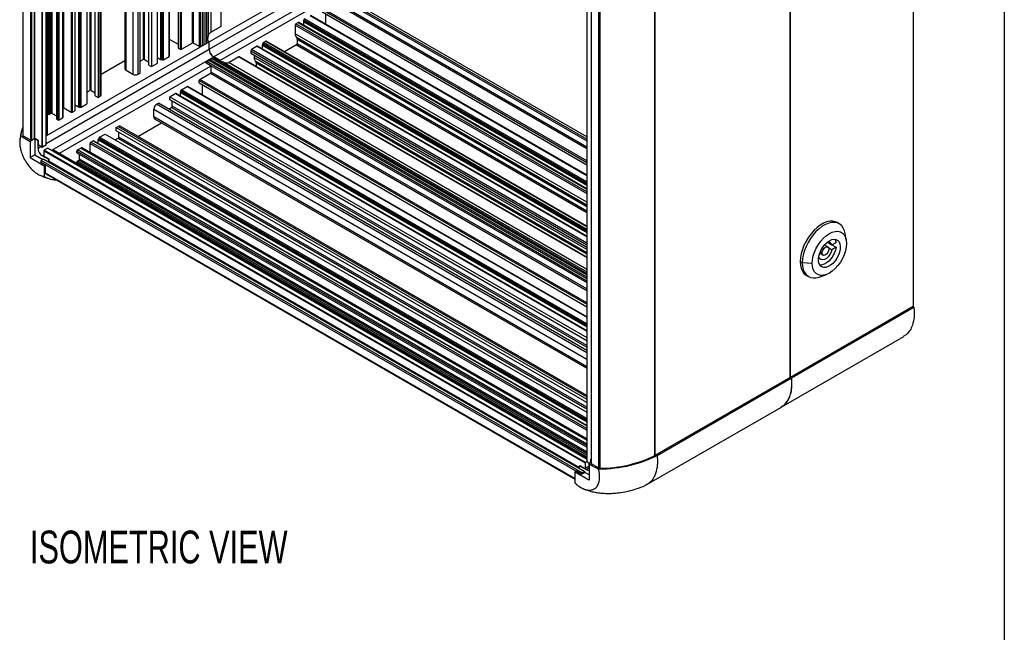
# Model space of a CAD drawing. Header units: millimetres. Extents: x 51 to 2184, y 51 to 1676.
# Tile 8 of 9: x 1676 to 2184, y 938 to 1255. Entities that reach past the tile are written whole.
import ezdxf

# ---------------------------------------------------------------- set-up
doc = ezdxf.new("R2010")
doc.units = ezdxf.units.MM
doc.header["$LTSCALE"] = 8
doc.layers.add('DIMENSIONS', color=140, linetype='Continuous', lineweight=25)
doc.layers.add('TEXT', color=140, linetype='Continuous', lineweight=25)
doc.styles.add('SLDTEXTSTYLE0', font='TXT', dxfattribs={"width": 0.7})

msp = doc.modelspace()

# ---------------------------------------------------------------- linework, layer by layer
for p, q in [((1677.7, 1511.325), (1677.7, 1195.174)), ((1678.005, 1194.759), (1678.005, 1511.143)), ((1682.444, 1192.678), (1682.444, 1509.582)), ((1683.678, 1510.294), (1683.678, 1193.391)), ((1684.031, 1193.391), (1684.031, 1510.488)), ((1687.567, 1511.533), (1687.567, 1189)), ((1687.92, 1189), (1687.92, 1511.533)), ((1689.703, 1511.464), (1689.703, 1190.029)), ((1689.777, 1190.131), (1689.777, 1511.422)), ((1690.411, 1511.056), (1690.411, 1195.44)), ((1690.87, 1510.79), (1690.87, 1205.911)), ((1691.577, 1205.911), (1691.577, 1510.382)), ((1692.284, 1206.319), (1692.284, 1509.974)), ((1692.992, 1206.319), (1692.992, 1509.566)), ((1681.743, 1509.177), (1681.743, 1192.675)), ((1695.113, 1508.341), (1695.113, 1203.462)), ((1695.82, 1507.933), (1695.82, 1203.053)), ((1696.527, 1203.053), (1696.527, 1507.525)), ((1698.307, 1506.497), (1698.307, 1204.081)), ((1698.6, 1204.489), (1698.6, 1506.328)), ((1698.844, 1209.294), (1698.844, 1506.187)), ((1702.737, 1503.94), (1702.737, 1207.046)), ((1703.444, 1207.046), (1703.444, 1503.532)), ((1704.64, 1502.841), (1704.64, 1207.737)), ((1704.786, 1207.941), (1704.786, 1502.757)), ((1704.807, 1210.75), (1704.807, 1502.745)), ((1706.459, 1501.791), (1706.459, 1209.796)), ((1706.85, 1209.657), (1706.85, 1501.565)), ((1707.394, 1501.252), (1707.394, 1209.552)), ((1707.905, 1209.622), (1707.905, 1500.956)), ((1710.798, 1499.286), (1710.798, 1211.292)), ((1712.283, 1498.429), (1712.283, 1218.272)), ((1712.99, 1218.272), (1712.99, 1498.021)), ((1715.182, 1215.455), (1715.182, 1496.755)), ((1716.596, 1495.939), (1716.596, 1214.639)), ((1717.586, 1495.367), (1717.586, 1215.211)), ((1718.172, 1216.027), (1718.172, 1495.029)), ((1730.435, 1487.95), (1730.435, 1229.498)), ((1731.021, 1228.681), (1731.021, 1487.612)), ((1734.557, 1485.571), (1734.557, 1226.64)), ((1737.385, 1226.64), (1737.385, 1483.938)), ((1738.375, 1227.212), (1738.375, 1483.366)), ((1739.86, 1482.509), (1739.86, 1234.192)), ((1740.563, 1234.194), (1740.563, 1482.103)), ((1742.759, 1231.375), (1742.759, 1480.835)), ((1744.173, 1480.019), (1744.173, 1230.559)), ((1747.066, 1478.349), (1747.066, 1232.229)), ((1747.213, 1232.433), (1747.213, 1478.264)), ((1747.233, 1235.242), (1747.233, 1478.252)), ((1748.886, 1477.299), (1748.886, 1234.288)), ((1749.276, 1234.149), (1749.276, 1477.073)), ((1749.82, 1476.759), (1749.82, 1234.044)), ((1750.332, 1234.114), (1750.332, 1476.464)), ((1753.224, 1474.794), (1753.224, 1235.784)), ((1753.371, 1235.988), (1753.371, 1474.709)), ((1757.962, 1472.059), (1757.962, 1240.152)), ((1759.023, 1471.447), (1759.023, 1239.539)), ((1759.73, 1239.539), (1759.73, 1471.038)), ((1765.189, 1467.887), (1765.189, 1242.691)), ((1765.897, 1242.691), (1765.897, 1467.478)), ((1768.725, 1465.846), (1768.725, 1241.058)), ((1769.432, 1241.058), (1769.432, 1465.437)), ((1770.493, 1241.671), (1770.493, 1464.825)), ((1771.274, 1464.374), (1771.274, 1242.122)), ((1772.208, 1463.835), (1772.208, 1242.661)), ((1772.73, 1243.188), (1772.73, 1463.534)), ((1773.502, 1463.088), (1773.502, 1246.26)), ((1774.823, 1462.325), (1774.823, 1248.253)), ((1779.918, 1459.384), (1779.918, 1251.194)), ((1780.064, 1251.398), (1780.064, 1459.3)), ((2137.289, 1423.204), (2137.289, 1106.601)), ((2073.817, 1069.96), (2073.817, 1386.552)), ((2073.834, 1386.561), (2073.834, 1069.969)), ((1968.963, 1349.147), (1968.963, 1026.613)), ((1969.036, 1026.511), (1969.036, 1349.045)), ((1971.191, 1341.844), (1971.191, 1025.699)), ((2003.993, 1029.689), (2003.993, 1346.342)), ((2004.026, 1346.357), (2004.026, 1029.67)), ((1971.332, 1025.499), (1971.332, 1341.765)), ((1974.942, 1339.744), (1974.942, 1023.341)), ((1975.688, 1339.737), (1975.688, 1023.165)), ((1773.911, 1243.364), (1835.026, 1278.645)), ((1773.911, 1239.486), (1835.026, 1274.767)), ((1776.177, 1235.561), (1837.292, 1270.842)), ((1779.535, 1233.622), (1838.403, 1267.605)), ((1835.738, 1269.183), (1968.963, 1192.274)), ((1968.963, 1193.09), (1836.092, 1269.795)), ((1968.963, 1194.315), (1837.152, 1270.407)), ((1968.963, 1181.887), (1832.59, 1260.614)), ((1838.049, 1263.766), (1968.963, 1188.191)), ((1968.963, 1189.007), (1838.403, 1264.378)), ((1826.084, 1256.859), (1968.963, 1174.376)), ((1968.963, 1174.545), (1826.334, 1256.883)), ((1832.236, 1260.002), (1968.963, 1181.071)), ((1832.236, 1258.777), (1968.963, 1179.846)), ((1833.933, 1257.797), (1833.933, 1252.497)), ((1774.823, 1248.253), (1779.918, 1251.194)), ((1818.377, 1252.001), (1818.377, 1247.505)), ((1818.377, 1252.001), (1968.963, 1165.069)), ((1819.926, 1253.304), (1818.73, 1252.613)), ((1968.963, 1165.886), (1818.73, 1252.613)), ((1819.926, 1253.304), (1968.963, 1167.266)), ((1968.963, 1167.435), (1820.176, 1253.328)), ((1822.62, 1253.849), (1822.62, 1251.941)), ((1822.62, 1253.849), (1968.963, 1169.367)), ((1822.62, 1251.917), (1822.62, 1251.941)), ((1968.963, 1167.459), (1822.62, 1251.941)), ((1822.875, 1254.78), (1822.694, 1254.257)), ((1968.963, 1169.818), (1822.694, 1254.257)), ((1822.875, 1254.78), (1968.963, 1170.446)), ((1968.963, 1171.037), (1823.192, 1255.189)), ((1968.963, 1160.573), (1818.377, 1247.505)), ((1818.974, 1245.707), (1819.172, 1245.502)), ((1818.974, 1245.707), (1968.963, 1159.12)), ((1819.172, 1245.502), (1968.963, 1159.03)), ((1689.777, 1194.795), (1774.021, 1243.428)), ((1753.371, 1244.762), (1757.962, 1242.111)), ((1757.962, 1240.152), (1759.023, 1239.539)), ((1759.73, 1239.539), (1765.189, 1242.691)), ((1765.897, 1242.691), (1768.725, 1241.058)), ((1769.432, 1241.058), (1770.493, 1241.671)), ((1773.911, 1243.364), (1773.008, 1243.885)), ((1774.021, 1243.428), (1773.045, 1243.991)), ((1773.911, 1239.486), (1773.911, 1243.364)), ((1774.021, 1239.549), (1774.021, 1243.428)), ((1798.698, 1241.049), (1795.805, 1239.379)), ((1798.698, 1241.049), (1968.963, 1142.757)), ((1968.963, 1142.926), (1798.948, 1241.074)), ((1801.391, 1241.594), (1801.391, 1239.687)), ((1801.391, 1241.594), (1968.963, 1144.857)), ((1801.647, 1242.526), (1801.466, 1242.003)), ((1968.963, 1145.309), (1801.466, 1242.003)), ((1801.647, 1242.526), (1968.963, 1145.936)), ((1803.159, 1243.624), (1801.963, 1242.934)), ((1968.963, 1146.527), (1801.963, 1242.934)), ((1803.159, 1243.624), (1968.963, 1147.908)), ((1968.963, 1148.077), (1803.409, 1243.649)), ((1819.084, 1241.794), (1812.853, 1238.197)), ((1819.084, 1241.794), (1968.963, 1155.271)), ((1819.438, 1244.703), (1819.438, 1242.406)), ((1819.438, 1244.703), (1968.963, 1158.384)), ((1819.438, 1242.406), (1968.963, 1156.087)), ((1689.777, 1190.916), (1774.021, 1239.549)), ((1692.673, 1187.355), (1776.287, 1235.624)), ((1747.233, 1235.242), (1747.213, 1235.255)), ((1747.233, 1235.242), (1748.886, 1234.288)), ((1750.332, 1234.114), (1753.224, 1235.784)), ((1779.535, 1233.622), (1776.177, 1235.561)), ((1779.646, 1233.685), (1776.287, 1235.624)), ((1789.305, 1235.626), (1784.211, 1232.685)), ((1789.305, 1235.626), (1968.963, 1131.912)), ((1968.963, 1132.081), (1789.555, 1235.651)), ((1795.452, 1238.766), (1795.452, 1237.542)), ((1795.452, 1238.766), (1968.963, 1138.601)), ((1795.452, 1237.542), (1968.963, 1137.376)), ((1968.963, 1139.417), (1795.805, 1239.379)), ((1797.149, 1236.562), (1797.149, 1235.25)), ((1968.963, 1136.064), (1797.149, 1235.25)), ((1801.392, 1239.663), (1801.391, 1239.687)), ((1968.963, 1142.95), (1801.391, 1239.687)), ((1696.665, 1185.782), (1774.946, 1230.972)), ((1718.172, 1226.57), (1730.435, 1233.65)), ((1738.375, 1233.335), (1739.86, 1234.192)), ((1740.563, 1234.194), (1742.759, 1232.927)), ((1742.759, 1231.375), (1744.173, 1230.559)), ((1744.173, 1230.559), (1747.066, 1232.229)), ((1749.276, 1234.149), (1749.82, 1234.044)), ((1772.281, 1232.55), (1772.281, 1232.51)), ((1772.281, 1232.55), (1968.963, 1119.007)), ((1774.946, 1230.972), (1772.281, 1232.51)), ((1772.634, 1233.162), (1773.695, 1233.774)), ((1968.963, 1119.824), (1772.634, 1233.162)), ((1968.963, 1121.048), (1773.695, 1233.774)), ((1774.462, 1234.217), (1774.455, 1233.765)), ((1774.462, 1234.217), (1775.395, 1234.756)), ((1774.462, 1234.217), (1968.963, 1121.933)), ((1774.946, 1227.745), (1774.946, 1230.972)), ((1775.395, 1234.756), (1968.963, 1123.011)), ((1776.427, 1234.898), (1776.113, 1234.944)), ((1968.963, 1123.614), (1776.113, 1234.944)), ((1776.747, 1232.012), (1777.119, 1232.227)), ((1779.095, 1233.367), (1779.646, 1233.685)), ((1779.535, 1233.296), (1779.535, 1233.622)), ((1779.646, 1233.274), (1779.646, 1233.685)), ((1781.824, 1232.538), (1968.963, 1124.505)), ((1784.211, 1232.685), (1968.963, 1126.03)), ((1797.746, 1233.452), (1797.944, 1233.248)), ((1797.746, 1233.452), (1968.963, 1134.611)), ((1797.944, 1233.248), (1968.963, 1134.521)), ((1798.209, 1232.449), (1798.209, 1230.655)), ((1798.209, 1232.449), (1968.963, 1133.875)), ((1731.021, 1228.681), (1734.557, 1226.64)), ((1737.385, 1226.64), (1738.375, 1227.212)), ((1769.132, 1223.981), (1774.592, 1227.133)), ((1774.592, 1227.133), (1968.963, 1114.925)), ((1968.963, 1115.741), (1774.946, 1227.745)), ((1759.734, 1218.555), (1762.627, 1220.225)), ((1762.627, 1220.225), (1968.963, 1101.11)), ((1968.963, 1101.279), (1762.877, 1220.25)), ((1768.779, 1222.144), (1768.779, 1223.369)), ((1768.779, 1223.369), (1968.963, 1107.805)), ((1768.779, 1222.144), (1968.963, 1106.58)), ((1968.963, 1108.621), (1769.132, 1223.981)), ((1770.476, 1215.863), (1770.476, 1221.164)), ((1710.798, 1217.415), (1712.283, 1218.272)), ((1712.99, 1218.272), (1715.182, 1217.007)), ((1715.182, 1215.455), (1716.596, 1214.639)), ((1716.596, 1214.639), (1717.586, 1215.211)), ((1753.576, 1215), (1756.469, 1216.67)), ((1753.576, 1215), (1968.963, 1090.66)), ((1753.576, 1213.367), (1753.576, 1215)), ((1756.469, 1216.67), (1968.963, 1094)), ((1968.963, 1094.169), (1756.719, 1216.695)), ((1759.162, 1215.308), (1759.162, 1217.216)), ((1759.162, 1217.216), (1968.963, 1096.1)), ((1759.162, 1215.308), (1759.163, 1215.284)), ((1968.963, 1094.193), (1759.162, 1215.308)), ((1759.237, 1217.624), (1759.418, 1218.147)), ((1968.963, 1096.552), (1759.237, 1217.624)), ((1759.418, 1218.147), (1968.963, 1097.179)), ((1968.963, 1097.77), (1759.734, 1218.555)), ((1704.807, 1210.75), (1704.786, 1210.763)), ((1704.807, 1210.75), (1706.459, 1209.796)), ((1706.85, 1209.657), (1707.394, 1209.552)), ((1707.905, 1209.622), (1710.798, 1211.292)), ((1746.788, 1211.082), (1747.778, 1211.653)), ((1968.963, 1082.823), (1746.788, 1211.082)), ((1968.963, 1083.966), (1747.778, 1211.653)), ((1968.963, 1089.027), (1753.576, 1213.367)), ((1754.92, 1210.056), (1754.92, 1212.592)), ((1968.963, 1086.491), (1754.92, 1210.056)), ((1690.411, 1206.176), (1690.87, 1205.911)), ((1691.577, 1205.911), (1692.284, 1206.319)), ((1692.992, 1206.319), (1695.113, 1205.094)), ((1698.844, 1209.294), (1702.737, 1207.046)), ((1703.444, 1207.046), (1704.64, 1207.737)), ((1745.374, 1204.549), (1745.374, 1208.632)), ((1745.374, 1208.632), (1968.963, 1079.557)), ((1753.082, 1208.591), (1754.566, 1209.448)), ((1754.566, 1209.448), (1968.963, 1085.679)), ((1695.113, 1203.462), (1695.82, 1203.053)), ((1696.527, 1203.053), (1698.307, 1204.081)), ((1725.999, 1199.08), (1726.989, 1199.652)), ((1726.989, 1199.652), (1968.963, 1059.963)), ((1968.963, 1060.64), (1727.989, 1199.751)), ((1737.122, 1194.478), (1749.385, 1201.557)), ((1968.963, 1075.474), (1745.374, 1204.549)), ((1745.788, 1203.634), (1968.963, 1074.797)), ((1676.694, 1194.794), (1680.696, 1192.406)), ((1678.005, 1194.759), (1681.743, 1192.675)), ((1689.777, 1195.074), (1690.411, 1195.44)), ((1717.308, 1194.063), (1720.201, 1195.733)), ((1720.201, 1195.733), (1968.963, 1052.126)), ((1725.999, 1199.08), (1968.963, 1058.82)), ((1725.999, 1197.447), (1725.999, 1199.08)), ((1968.963, 1057.187), (1725.999, 1197.447)), ((1727.342, 1194.14), (1727.342, 1196.672)), ((1676.254, 1192.872), (1676.213, 1192.557)), ((1680.682, 1192.398), (1681.518, 1191.916)), ((1684.023, 1193.362), (1681.518, 1191.916)), ((1681.518, 1191.916), (1681.518, 1191.263)), ((1681.521, 1191.264), (1681.558, 1183.579)), ((1682.444, 1192.678), (1683.678, 1193.391)), ((1684.023, 1193.362), (1683.896, 1184.929)), ((1685.659, 1192.417), (1684.023, 1193.362)), ((1684.031, 1193.391), (1685.688, 1192.434)), ((1685.6, 1188.505), (1685.659, 1192.417)), ((1685.659, 1192.417), (1685.688, 1192.434)), ((1685.688, 1192.434), (1685.688, 1190.084)), ((1687.567, 1189), (1685.688, 1190.084)), ((1689.703, 1190.029), (1687.92, 1189)), ((1712.493, 1186.38), (1712.493, 1190.876)), ((1712.493, 1190.876), (1968.963, 1042.819)), ((1712.847, 1191.488), (1714.042, 1192.178)), ((1968.963, 1043.635), (1712.847, 1191.488)), ((1714.042, 1192.178), (1968.963, 1045.016)), ((1968.963, 1045.185), (1714.292, 1192.203)), ((1716.736, 1190.816), (1716.736, 1192.724)), ((1716.736, 1192.724), (1968.963, 1047.116)), ((1716.736, 1190.816), (1716.736, 1190.792)), ((1968.963, 1045.208), (1716.736, 1190.816)), ((1716.81, 1193.132), (1716.992, 1193.655)), ((1968.963, 1047.567), (1716.81, 1193.132)), ((1716.992, 1193.655), (1968.963, 1048.195)), ((1968.963, 1048.786), (1717.308, 1194.063)), ((1725.505, 1192.671), (1726.989, 1193.528)), ((1726.989, 1193.528), (1968.963, 1053.839)), ((1968.963, 1054.656), (1727.342, 1194.14)), ((1683.896, 1184.929), (1681.559, 1183.58)), ((1683.896, 1184.929), (1688.081, 1182.513)), ((1685.6, 1188.505), (1687.012, 1189.32)), ((1687.827, 1184.557), (1688.648, 1185.031)), ((1691.185, 1182.618), (1687.827, 1184.557)), ((1688.648, 1187.127), (1967.955, 1025.887)), ((1688.648, 1187.127), (1688.648, 1184.23)), ((1690.608, 1188.463), (1688.825, 1187.433)), ((1968.132, 1026.193), (1688.825, 1187.433)), ((1690.608, 1188.463), (1968.963, 1027.772)), ((1968.963, 1027.856), (1690.733, 1188.475)), ((1693.613, 1187.544), (1692.979, 1187.178)), ((1693.613, 1187.544), (1968.963, 1028.588)), ((1705.576, 1186.066), (1705.576, 1186.882)), ((1705.576, 1186.882), (1968.963, 1034.832)), ((1705.576, 1186.066), (1968.963, 1034.016)), ((1705.93, 1187.495), (1707.71, 1188.522)), ((1968.963, 1035.649), (1705.93, 1187.495)), ((1706.99, 1182.8), (1706.99, 1185.249)), ((1707.71, 1188.522), (1968.963, 1037.704)), ((1968.963, 1038.042), (1708.21, 1188.572)), ((1968.963, 1038.323), (1712.493, 1186.38)), ((1681.558, 1183.579), (1688.79, 1179.371)), ((1686.884, 1181.421), (1686.883, 1181.346)), ((1686.883, 1181.346), (1689.547, 1179.808)), ((1686.884, 1181.421), (1966.191, 1020.18)), ((1688.471, 1182.738), (1687.237, 1182.026)), ((1966.544, 1020.785), (1687.237, 1182.026)), ((1688.471, 1182.738), (1967.778, 1021.498)), ((1691.164, 1181.219), (1688.5, 1182.757)), ((1691.313, 1182.692), (1688.648, 1184.23)), ((1688.79, 1179.371), (1688.778, 1173.766)), ((1688.79, 1179.371), (1689.547, 1179.808)), ((1689.484, 1175.603), (1689.547, 1179.808)), ((1691.164, 1181.219), (1691.185, 1182.618)), ((1691.185, 1182.618), (1691.313, 1182.692)), ((1691.313, 1181.506), (1691.313, 1182.692)), ((1965.148, 1023.425), (1691.313, 1181.506)), ((1705.576, 1180.638), (1705.576, 1181.167)), ((1705.576, 1181.167), (1968.963, 1029.117)), ((1705.93, 1181.779), (1706.637, 1182.187)), ((1968.963, 1029.933), (1705.93, 1181.779)), ((1968.963, 1030.749), (1706.637, 1182.187)), ((1968.963, 1031.566), (1706.99, 1182.8)), ((1686.458, 1174.519), (1686.999, 1174.294)), ((1962.761, 1017.844), (1689.484, 1175.603)), ((1689.691, 1175.131), (1962.76, 1017.492)), ((2099.137, 1149.39), (2098.076, 1150.002)), ((2102.797, 1140.904), (2102.232, 1144.301)), ((2093.575, 1139.532), (2095.414, 1138.471)), ((2095.414, 1138.471), (2097.543, 1139.699)), ((2089.058, 1134.193), (2090.815, 1133.179)), ((2089.32, 1134.872), (2090.308, 1134.302)), ((2093.265, 1137.422), (2091.508, 1138.437)), ((2093.604, 1137.064), (2095.412, 1136.02)), ((2097.542, 1137.248), (2095.412, 1136.02)), ((2095.704, 1138.31), (2097.542, 1137.248)), ((2079.065, 1129.933), (2080.126, 1129.32)), ((2080.126, 1129.32), (2085.252, 1129.014)), ((2088.522, 1132.047), (2088.667, 1132.131)), ((2088.667, 1132.131), (2088.545, 1132.201)), ((2082.327, 1122.722), (2083.388, 1122.109)), ((2089.343, 1121.973), (2092.567, 1123.183)), ((2137.289, 1106.601), (2074.053, 1070.096)), ((2074.538, 1069.816), (2137.747, 1106.337)), ((2137.747, 1106.337), (2137.289, 1106.601)), ((2069.226, 1054.723), (2132.451, 1091.221)), ((2073.834, 1069.969), (2004.026, 1029.67)), ((2005.178, 1029.762), (2074.63, 1069.89)), ((2074.053, 1070.096), (2074.538, 1069.816)), ((2074.163, 1070.16), (2074.63, 1069.89)), ((1999.885, 1014.693), (2069.329, 1054.782)), ((1970.858, 1025.854), (1970.886, 1027.759)), ((1970.886, 1027.759), (1970.915, 1027.776)), ((1970.886, 1027.759), (1971.191, 1027.583)), ((1971.191, 1027.617), (1970.915, 1027.776)), ((2003.993, 1029.689), (2004.026, 1029.67)), ((1962.768, 1021.207), (1963.525, 1021.644)), ((1966.19, 1020.106), (1963.525, 1021.644)), ((1965.142, 1023.055), (1965.163, 1024.454)), ((1965.142, 1023.055), (1967.807, 1021.517)), ((1965.163, 1024.454), (1965.29, 1024.528)), ((1965.163, 1024.454), (1968.522, 1022.515)), ((1965.29, 1024.528), (1967.955, 1022.989)), ((1967.955, 1025.887), (1967.955, 1022.989)), ((1970.092, 1024.223), (1967.955, 1022.989)), ((1968.963, 1026.673), (1968.132, 1026.193)), ((1968.522, 1022.515), (1970.027, 1023.384)), ((1969.036, 1026.511), (1970.516, 1025.657)), ((1971.191, 1026.046), (1970.017, 1025.369)), ((1970.852, 1024.886), (1970.017, 1025.369)), ((1970.017, 1025.369), (1970.017, 1024.715)), ((1970.092, 1025.527), (1970.092, 1025.902)), ((1970.37, 1025.572), (1970.092, 1025.733)), ((1970.283, 1025.522), (1970.092, 1025.633)), ((1974.942, 1023.341), (1971.332, 1025.499)), ((1966.19, 1020.106), (1967.8, 1021.035)), ((1966.191, 1020.18), (1966.19, 1020.106)), ((1967.778, 1021.498), (1966.544, 1020.785)), ((1967.8, 1021.035), (1967.807, 1021.517)), ((1970.044, 1019.739), (1967.8, 1021.035))]:
    msp.add_line(p, q)
at = {"flags": 128}
for points in [[(1698.844, 1209.294), (1698.606, 1209.442), (1698.6, 1209.446)], [(1712.493, 1186.38), (1712.503, 1186.099), (1712.503, 1186.093)], [(2098.076, 1150.002), (2097.146, 1150.425), (2095.77, 1150.714), (2094.271, 1150.682), (2092.68, 1150.331), (2091.034, 1149.667), (2089.37, 1148.706), (2087.724, 1147.469), (2086.133, 1145.985), (2084.633, 1144.285), (2083.258, 1142.408), (2082.038, 1140.396), (2081, 1138.295), (2080.168, 1136.149), (2079.56, 1134.009), (2079.189, 1131.921), (2079.065, 1129.933)], [(2102.232, 1144.301), (2101.905, 1145.684), (2101.296, 1147.122), (2100.464, 1148.306), (2099.426, 1149.21), (2098.206, 1149.813), (2096.831, 1150.102), (2095.331, 1150.07), (2093.741, 1149.718), (2092.095, 1149.055), (2090.43, 1148.094), (2088.784, 1146.857), (2087.194, 1145.372), (2085.694, 1143.673), (2084.319, 1141.796), (2083.099, 1139.784), (2082.061, 1137.682), (2081.228, 1135.537), (2080.62, 1133.397), (2080.25, 1131.309), (2080.126, 1129.32)], [(2085.252, 1129.014), (2085.386, 1130.864), (2085.785, 1132.813), (2086.436, 1134.801), (2087.32, 1136.769), (2088.409, 1138.656), (2089.671, 1140.405), (2091.068, 1141.963), (2092.556, 1143.283), (2094.091, 1144.324), (2095.626, 1145.055), (2097.114, 1145.453), (2098.51, 1145.507), (2099.772, 1145.216), (2100.862, 1144.586), (2101.746, 1143.639), (2102.397, 1142.403), (2102.795, 1140.914), (2102.93, 1139.219)], [(2102.93, 1139.219), (2102.795, 1137.37), (2102.397, 1135.421), (2101.746, 1133.432), (2100.862, 1131.465), (2099.772, 1129.578), (2098.51, 1127.829), (2097.114, 1126.271), (2095.626, 1124.951), (2094.091, 1123.91), (2092.556, 1123.179), (2091.068, 1122.78), (2089.671, 1122.726), (2088.409, 1123.018), (2087.32, 1123.647), (2086.436, 1124.595), (2085.785, 1125.831), (2085.386, 1127.319), (2085.252, 1129.014)], [(2094.091, 1140.649), (2095.307, 1141.198), (2096.466, 1141.417), (2097.514, 1141.293), (2098.402, 1140.835), (2099.089, 1140.062), (2099.542, 1139.011), (2099.739, 1137.731), (2099.673, 1136.283), (2099.346, 1134.733), (2098.773, 1133.154), (2097.981, 1131.62), (2097.007, 1130.203), (2095.897, 1128.969), (2094.702, 1127.976), (2093.479, 1127.27), (2092.285, 1126.884), (2091.174, 1126.836), (2090.201, 1127.129), (2089.409, 1127.748), (2088.836, 1128.665), (2088.509, 1129.837), (2088.442, 1131.21), (2088.64, 1132.718), (2089.093, 1134.291), (2089.779, 1135.857), (2090.667, 1137.341), (2091.716, 1138.674), (2092.875, 1139.794), (2094.091, 1140.649)], [(2096.839, 1141.413), (2097.197, 1140.811), (2097.543, 1139.699)], [(2095.412, 1136.02), (2094.985, 1134.74), (2094.325, 1133.505), (2093.487, 1132.41), (2092.534, 1131.543), (2091.542, 1130.971), (2090.59, 1130.74), (2089.752, 1130.867), (2089.094, 1131.344), (2088.667, 1132.131)], [(2097.542, 1137.248), (2097.194, 1135.736), (2096.615, 1134.204), (2095.83, 1132.721), (2094.875, 1131.355), (2093.792, 1130.165), (2092.631, 1129.207), (2091.443, 1128.522), (2090.282, 1128.141), (2089.2, 1128.083), (2089.147, 1128.089)], [(2090.308, 1134.302), (2090.44, 1135.144), (2090.816, 1136.009), (2091.378, 1136.767), (2092.041, 1137.302), (2092.704, 1137.532), (2093.266, 1137.422), (2093.641, 1136.989), (2093.773, 1136.3)], [(2093.773, 1136.3), (2093.64, 1135.458), (2093.265, 1134.592), (2092.702, 1133.834), (2092.039, 1133.3), (2091.376, 1133.07), (2090.815, 1133.179), (2090.439, 1133.612), (2090.308, 1134.302)], [(2079.065, 1129.933), (2079.189, 1128.088), (2079.56, 1126.428), (2080.168, 1124.99), (2081, 1123.805), (2082.038, 1122.902), (2082.327, 1122.722)], [(2080.126, 1129.32), (2080.25, 1127.476), (2080.62, 1125.815), (2081.228, 1124.377), (2082.061, 1123.193), (2083.099, 1122.289), (2084.319, 1121.686), (2085.694, 1121.398), (2087.194, 1121.429), (2088.784, 1121.781), (2089.343, 1121.973)]]:
    msp.add_lwpolyline(points, dxfattribs=at)
for centre, radius, start, end in [((1779.814, 1251.423), 0.251, 294.37466, 354.3052), ((1819.144, 1251.966), 0.768, 122.60548, 177.39452), ((1820.072, 1253.1), 0.25, 65.55365, 125.75681), ((1823.884, 1253.829), 1.264, 160.19147, 179.08432), ((1823.61, 1254.538), 0.774, 122.74796, 161.72853), ((1820.922, 1247.352), 2.549, 176.55634, 220.18137), ((1818.306, 1244.771), 1.133, 356.55634, 40.18137), ((1765.543, 1242.009), 0.769, 62.60967, 117.39033), ((1769.078, 1241.741), 0.769, 242.60967, 297.39033), ((1798.844, 1240.846), 0.25, 65.55365, 125.75681), ((1802.656, 1241.574), 1.264, 160.19147, 179.08432), ((1802.382, 1242.283), 0.774, 122.74796, 161.72853), ((1803.306, 1243.42), 0.251, 65.69288, 125.61758), ((1818.67, 1242.441), 0.768, 302.60548, 357.39452), ((1753.121, 1236.013), 0.251, 294.37466, 354.3052), ((1759.376, 1240.222), 0.769, 242.60967, 297.39033), ((1778.626, 1239.592), 4.717, 181.28799, 238.71201), ((1778.737, 1239.655), 4.717, 181.28799, 238.71201), ((1789.452, 1235.422), 0.251, 65.69288, 125.61758), ((1796.219, 1238.732), 0.768, 122.60548, 177.39452), ((1799.694, 1235.097), 2.549, 176.55634, 220.18137), ((1740.214, 1233.508), 0.77, 63.01872, 117.35923), ((1746.963, 1232.457), 0.25, 294.2353, 354.44456), ((1749.5, 1235.393), 1.264, 240.91863, 259.81025), ((1749.977, 1234.802), 0.774, 258.27358, 297.24725), ((1773.048, 1232.515), 0.768, 122.60548, 177.39452), ((1776.048, 1233.728), 1.218, 86.95987, 122.43916), ((1797.078, 1232.517), 1.133, 356.55634, 40.18137), ((1731.436, 1229.597), 1.006, 185.6948, 245.62534), ((1735.971, 1229.37), 3.074, 242.60967, 297.39033), ((1774.178, 1227.78), 0.768, 302.60548, 357.39452), ((1762.773, 1220.021), 0.251, 65.69288, 125.61758), ((1769.546, 1223.334), 0.768, 122.60548, 177.39452), ((1712.636, 1217.59), 0.769, 62.60967, 117.39033), ((1717.171, 1216.127), 1.006, 294.37466, 354.3052), ((1756.615, 1216.467), 0.25, 65.55365, 125.75681), ((1760.426, 1217.196), 1.264, 160.19147, 179.08432), ((1760.153, 1217.905), 0.774, 122.74796, 161.72853), ((1707.074, 1210.901), 1.264, 240.91863, 259.81025), ((1748.444, 1208.492), 3.074, 122.60548, 177.39452), ((1754.151, 1210.096), 0.77, 302.63656, 356.98543), ((1691.224, 1206.593), 0.769, 242.60967, 297.39033), ((1692.638, 1205.637), 0.769, 62.60967, 117.39033), ((1703.091, 1207.729), 0.769, 242.60967, 297.39033), ((1704.537, 1207.965), 0.25, 294.2353, 354.44456), ((1707.551, 1210.31), 0.774, 258.27358, 297.24725), ((1696.174, 1203.736), 0.769, 242.60967, 297.39033), ((1698.108, 1204.533), 0.494, 293.75853, 354.92133), ((1727.575, 1198.834), 1.006, 65.69288, 125.61758), ((1746.325, 1204.428), 0.959, 172.74417, 235.94365), ((1678.204, 1195.225), 0.507, 185.78112, 246.87235), ((1682.09, 1193.363), 0.77, 243.23378, 297.34352), ((1683.855, 1193.049), 0.384, 62.60967, 117.39033), ((1689.652, 1190.144), 0.126, 294.37466, 354.3052), ((1713.261, 1190.841), 0.768, 122.60548, 177.39452), ((1714.189, 1191.975), 0.25, 65.55365, 125.75681), ((1718, 1192.704), 1.264, 160.19147, 179.08432), ((1717.726, 1193.412), 0.774, 122.74796, 161.72853), ((1726.575, 1194.175), 0.768, 302.60548, 357.39452), ((1687.744, 1189.341), 0.384, 242.60967, 297.39033), ((1689.032, 1187.11), 0.384, 122.60548, 177.39452), ((1690.681, 1188.36), 0.126, 65.69288, 125.61758), ((1706.344, 1186.847), 0.768, 122.60548, 177.39452), ((1708.002, 1188.124), 0.494, 65.07715, 126.23331), ((1687.653, 1181.377), 0.77, 122.65226, 176.77035), ((1688.338, 1182.967), 0.264, 300.14092, 307.5839), ((1690.923, 1181.526), 0.391, 308.26362, 357.10291), ((1706.344, 1181.132), 0.768, 122.60548, 177.39452), ((1706.223, 1182.835), 0.768, 302.60548, 357.39452), ((1689.988, 1175.542), 0.507, 173.13213, 234.22249), ((2093.553, 1137.947), 1.933, 15.72005, 113.2206), ((1975.716, 1087.7), 64.536, 269.97494, 295.98669), ((1968.339, 1025.869), 0.384, 122.60548, 177.39452), ((1969.088, 1026.625), 0.126, 185.6948, 245.62534), ((1971.438, 1025.722), 0.248, 185.36197, 244.61206), ((1975.634, 1024.607), 1.443, 241.32136, 272.11959), ((1966.96, 1020.137), 0.77, 122.65226, 176.77035), ((1967.646, 1021.726), 0.264, 300.14092, 307.5839)]:
    msp.add_arc(centre, radius, start, end)
for centre, start_param, end_param in [((1687.791, 1187.153), 0.7606866, 2.3991448), ((1968.634, 1025.026), 2.3314829, 3.1506307)]:
    msp.add_ellipse(centre, major_axis=(-1.509, 2.71), ratio=0.587367, start_param=start_param, end_param=end_param)
for points in [[(1773.008, 1243.885), (1773.285, 1244.668), (1773.446, 1245.464), (1773.502, 1246.26)], [(1781.824, 1232.538), (1781.111, 1232.885), (1780.346, 1233.143), (1779.535, 1233.296)], [(1975.002, 1022.584), (1973.624, 1023.355), (1972.244, 1024.124), (1970.866, 1024.894)], [(1962.767, 1021.207), (1962.766, 1019.34), (1962.761, 1017.471), (1962.756, 1015.603)], [(1970.058, 1017.032), (1967.629, 1018.424), (1965.198, 1019.816), (1962.767, 1021.207)]]:
    msp.add_open_spline(points, degree=3)
for points, knots in [([(1773.502, 1246.26), (1773.528, 1246.628), (1773.635, 1246.987), (1774.061, 1247.674), (1774.376, 1247.992), (1774.823, 1248.253)], [0, 0, 0, 0, 0.5, 0.5, 0.99428043, 0.99428043, 0.99428043, 0.99428043]), ([(1784.211, 1232.685), (1783.761, 1232.429), (1783.329, 1232.315), (1782.52, 1232.289), (1782.157, 1232.376), (1781.824, 1232.538)], [0, 0, 0, 0, 0.49428043, 0.49428043, 0.99428043, 0.99428043, 0.99428043, 0.99428043]), ([(1676.695, 1194.794), (1676.668, 1194.716), (1676.584, 1194.466), (1676.421, 1193.936), (1676.245, 1193.046), (1676.126, 1191.75), (1676.188, 1189.983), (1676.57, 1187.716), (1677.433, 1184.973), (1678.811, 1182.104), (1680.533, 1179.526), (1682.289, 1177.521), (1683.928, 1176.069), (1685.36, 1175.082), (1686.542, 1174.461), (1687.463, 1174.088), (1688.119, 1173.91), (1688.529, 1173.819), (1688.722, 1173.779), (1688.778, 1173.767)], [0, 0, 0, 0, 0.0119281, 0.0383052, 0.0791443, 0.1344288, 0.2041418, 0.2882863, 0.3868758, 0.4999039, 0.6026003, 0.6937516, 0.7730914, 0.8403919, 0.8958005, 0.9394706, 0.9713695, 0.9915571, 1, 1, 1, 1]), ([(1677.027, 1197.466), (1676.836, 1196.585), (1676.531, 1195.178), (1676.369, 1193.804), (1676.309, 1193.29)], [0, 0, 0, 0, 0.6262135, 1, 1, 1, 1]), ([(1677.7, 1199.325), (1677.358, 1198.394), (1676.808, 1196.898), (1676.726, 1195.371), (1676.695, 1194.794)], [0, 0, 0, 0, 0.6220141, 1, 1, 1, 1]), ([(1687.318, 1174.162), (1687.82, 1173.947), (1689.054, 1173.416), (1690.381, 1172.989), (1691.168, 1172.736)], [0, 0, 0, 0, 0.4065652, 1, 1, 1, 1]), ([(1688.779, 1173.767), (1690.086, 1173.134), (1691.981, 1172.217), (1694.242, 1172.127), (1694.944, 1172.099)], [0, 0, 0, 0, 0.6895496, 1, 1, 1, 1]), ([(2137.747, 1106.337), (2138.136, 1102.835), (2137.76, 1098.475), (2136.224, 1095.233), (2135.749, 1094.472)], [0, 0, 0, 0, 0.25, 0.3385108, 0.3385108, 0.3385108, 0.3385108]), ([(2135.749, 1094.472), (2135.229, 1093.733), (2134.297, 1092.407), (2132.993, 1091.625), (2132.415, 1091.279)], [0, 0, 0, 0, 0.5573526, 1, 1, 1, 1]), ([(2069.179, 1054.804), (2069.594, 1055.027), (2070.768, 1055.656), (2072.258, 1057.401), (2073.63, 1059.902), (2074.459, 1062.953), (2074.803, 1066.273), (2074.623, 1068.677), (2074.538, 1069.816)], [0, 0, 0, 0, 0.100651, 0.2843263, 0.4679889, 0.6514257, 0.8348687, 1, 1, 1, 1]), ([(2069.418, 1054.946), (2069.783, 1055.142), (2070.894, 1055.74), (2072.344, 1057.437), (2073.709, 1059.917), (2074.55, 1062.968), (2074.899, 1066.298), (2074.717, 1068.734), (2074.63, 1069.89)], [0, 0, 0, 0, 0.08950661, 0.27220459, 0.46020346, 0.64275086, 0.83057049, 1, 1, 1, 1]), ([(2005.178, 1029.762), (2005.178, 1029.762), (2005.178, 1029.761), (2005.177, 1029.761), (1997.026, 1025.276), (1986.26, 1022.716), (1975.002, 1022.584)], [-0.00005445, -0.00005445, -0.00005445, -0.00005445, 0, 0, 0, 0.99874494, 0.99874494, 0.99874494, 0.99874494]), ([(2005.177, 1029.761), (2005.251, 1028.888), (2005.398, 1027.15), (2005.274, 1023.922), (2004.683, 1021.024), (2003.622, 1018.592), (2002.6, 1017.003), (2001.354, 1015.69), (2000.112, 1014.747), (1999.221, 1014.38), (1998.879, 1014.24)], [0, 0, 0, 0, 0.1172404, 0.2332829, 0.4631239, 0.57808, 0.6936103, 0.8101223, 0.9271932, 1, 1, 1, 1]), ([(1962.756, 1015.603), (1962.834, 1015.527), (1962.989, 1015.375), (1963.225, 1015.155), (1963.462, 1014.941), (1963.701, 1014.734), (1963.941, 1014.533), (1964.182, 1014.338), (1964.424, 1014.149), (1964.668, 1013.968), (1964.912, 1013.793), (1965.157, 1013.625), (1965.403, 1013.464), (1965.649, 1013.31), (1965.896, 1013.163), (1966.143, 1013.023), (1966.39, 1012.891), (1966.636, 1012.766), (1966.882, 1012.649), (1967.127, 1012.54), (1967.372, 1012.438), (1967.615, 1012.345), (1967.857, 1012.259), (1968.098, 1012.181), (1968.337, 1012.111), (1968.575, 1012.049), (1968.811, 1011.995), (1969.046, 1011.95), (1969.279, 1011.912), (1969.509, 1011.882), (1969.937, 1011.842), (1970.548, 1011.836), (1971.313, 1011.935), (1972.032, 1012.142), (1973.065, 1012.625), (1974.244, 1013.681), (1975.216, 1015.661), (1975.511, 1017.516), (1975.529, 1018.814), (1975.51, 1019.415), (1975.463, 1020.029), (1975.389, 1020.654), (1975.288, 1021.289), (1975.162, 1021.933), (1975.056, 1022.367), (1975.002, 1022.584)], [0, 0, 0, 0, 0.01153195, 0.02305179, 0.03456155, 0.04606319, 0.05755865, 0.06904985, 0.0805387, 0.09202707, 0.10351686, 0.11500996, 0.12650828, 0.13801374, 0.14952831, 0.16105397, 0.17258922, 0.18411488, 0.19562944, 0.2071349, 0.21863322, 0.23012632, 0.2416161, 0.25310448, 0.26459332, 0.27608452, 0.28757999, 0.29908163, 0.3105914, 0.32211125, 0.33364322, 0.37538002, 0.41702584, 0.45867167, 0.50040847, 0.61130122, 0.72230092, 0.83319367, 0.85706575, 0.88089509, 0.90469909, 0.92849468, 0.95229867, 0.97612798, 1, 1, 1, 1]), ([(1970.02, 1024.717), (1970.026, 1023.436), (1970.033, 1022.155), (1970.046, 1019.594), (1970.054, 1018.314), (1970.058, 1017.032)], [0, 0, 0, 0, 0.5, 0.5, 1, 1, 1, 1]), ([(1967.177, 1012.518), (1968.222, 1012.128), (1970.139, 1011.412), (1972.957, 1010.776), (1975.286, 1010.423), (1977.081, 1010.26), (1978.401, 1010.192), (1979.476, 1010.166), (1980.536, 1010.166), (1982.037, 1010.208), (1984.109, 1010.348), (1986.942, 1010.699), (1990.422, 1011.371), (1994.594, 1012.494), (1997.511, 1013.656), (1999.089, 1014.284)], [0, 0, 0, 0, 0.1090931, 0.2002807, 0.2737012, 0.3291905, 0.3665179, 0.3942214, 0.4261279, 0.4624616, 0.5299323, 0.6136125, 0.7195855, 0.8483108, 1, 1, 1, 1])]:
    msp.add_open_spline(points, degree=3, knots=knots)
at = {"layer": 'TEXT'}
msp.add_line((2184.4, 1676.4), (2184.4, 50.8), dxfattribs=at)

# ---------------------------------------------------------------- texts
at = {"layer": 'DIMENSIONS', "insert": (1681.445, 990.964), "char_height": 16.93333, "attachment_point": 1, "style": 'SLDTEXTSTYLE0'}
msp.add_mtext('ISOMETRIC VIEW', dxfattribs=at)

doc.saveas('drawing.dxf')
